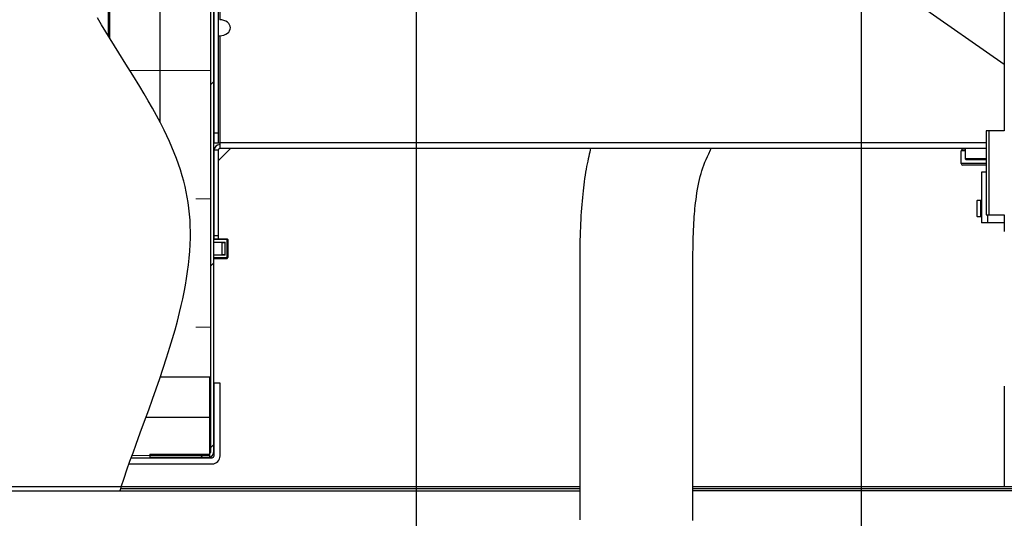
# Model space of a CAD drawing. Header units: millimetres. Extents: x 0 to 39025, y 0 to 11880.
# Tile 21 of 40: x 25787 to 26275, y 3747 to 3993. Entities that reach past the tile are written whole.
import ezdxf

# ---------------------------------------------------------------- set-up
doc = ezdxf.new("R2010")
doc.units = ezdxf.units.MM
doc.header["$PDSIZE"] = -1
doc.layers.add('DIMENZIJE', color=4, linetype='Continuous')
doc.styles.add('SLDTEXTSTYLE6', font='txt')
doc.dimstyles.new('SLDDIMSTYLE0', dxfattribs={"dimtxt": 3, "dimasz": 3.414889, "dimexe": 0, "dimexo": 0.0625, "dimgap": 0.75, "dimtad": 1, "dimdec": 0, "dimlfac": 20, "dimrnd": 1e-09, "dimzin": 12, "dimdsep": 46, "dimtxsty": 'SLDTEXTSTYLE6', "dimsah": 1, "dimcen": 0.09, "dimadec": 0, "dimazin": 3, "dimtfac": 1, "dimtdec": 0, "dimtofl": 0, "dimtmove": 0, "dimatfit": 3, "dimfxl": 1, "dimfrac": 2, "dimtolj": 1, "dimtzin": 12, "dimarcsym": 0})
doc.dimstyles.new('SLDDIMSTYLE1', dxfattribs={"dimtxt": 3, "dimasz": 3.414889, "dimexe": 0, "dimexo": 0.0625, "dimgap": 0.75, "dimtad": 1, "dimdec": 0, "dimlfac": 20, "dimrnd": 1e-09, "dimzin": 12, "dimdsep": 46, "dimtxsty": 'SLDTEXTSTYLE6', "dimsah": 1, "dimcen": 0.09, "dimadec": 0, "dimazin": 3, "dimtfac": 1, "dimtdec": 0, "dimtmove": 0, "dimatfit": 0, "dimfxl": 1, "dimfrac": 2, "dimtolj": 1, "dimtzin": 12, "dimarcsym": 0})
pattern_1 = [(45, (21175.475, 3206.1), (-44.9013, 44.9013), [])]
pattern_2 = [(3e-322, (21175.47, 3206.1), (-1e-321, 190.5), []), (3e-322, (21175.47, 3269.6), (-1e-321, 190.5), [63.5, -63.5]), (3e-322, (21175.47, 3333.1), (-1e-321, 190.5), [63.5, -63.5])]

# ---------------------------------------------------------------- blocks, each defined once
blk = doc.blocks.new('*D48')
at = {"layer": 'Defpoints', "color": 0, "transparency": 16777216}
for p in [(26226.02, 4210.98), (26324.02, 3750.2), (26605.11, 3750.2)]:
    blk.add_point(p, dxfattribs=at)
at = {"layer": 'DIMENZIJE', "color": 0, "lineweight": -2, "transparency": 16777216}
for p, q in [((26227.27, 4210.98), (26605.11, 4210.98)), ((26605.11, 4142.69), (26605.11, 3818.5)), ((26325.27, 3750.2), (26605.11, 3750.2))]:
    blk.add_line(p, q, dxfattribs=at)
at = {"layer": 'DIMENZIJE', "color": 0, "transparency": 16777216}
for points in [[(26593.72, 4142.69), (26616.49, 4142.69), (26605.11, 4210.98)], [(26593.72, 3818.5), (26616.49, 3818.5), (26605.11, 3750.2)]]:
    blk.add_solid(points, dxfattribs=at)
at = {"layer": 'DIMENZIJE', "color": 0, "transparency": 16777216, "insert": (26528.39, 3980.59), "char_height": 60, "attachment_point": 2, "rotation": 90, "style": 'SLDTEXTSTYLE6'}
blk.add_mtext('\\A1;461', dxfattribs=at)
blk = doc.blocks.new('*D49')
at = {"layer": 'Defpoints', "color": 0, "transparency": 16777216}
for p in [(25983.62, 4197.72), (26203.62, 4194.72), (25983.62, 3480.2)]:
    blk.add_point(p, dxfattribs=at)
at = {"layer": 'DIMENZIJE', "color": 0, "lineweight": -2, "transparency": 16777216}
for p, q in [((25983.62, 4196.47), (25983.62, 3480.2)), ((26203.62, 4193.47), (26203.62, 3480.2)), ((26135.32, 3480.2), (26051.91, 3480.2))]:
    blk.add_line(p, q, dxfattribs=at)
at = {"layer": 'DIMENZIJE', "color": 0, "transparency": 16777216}
for points in [[(26051.91, 3491.58), (26051.91, 3468.81), (25983.62, 3480.2)], [(26135.32, 3491.58), (26135.32, 3468.81), (26203.62, 3480.2)]]:
    blk.add_solid(points, dxfattribs=at)
at = {"layer": 'DIMENZIJE', "color": 0, "transparency": 16777216, "insert": (26093.62, 3556.91), "char_height": 60, "attachment_point": 2, "style": 'SLDTEXTSTYLE6'}
blk.add_mtext('\\A1;220', dxfattribs=at)
blk = doc.blocks.new('*D50')
at = {"layer": 'Defpoints', "color": 0, "transparency": 16777216}
for p in [(26203.62, 4194.72), (26334.02, 3762.2), (26334.02, 3480.2)]:
    blk.add_point(p, dxfattribs=at)
at = {"layer": 'DIMENZIJE', "color": 0, "lineweight": -2, "transparency": 16777216}
for p, q in [((26203.62, 4193.47), (26203.62, 3480.2)), ((26334.02, 3760.95), (26334.02, 3480.2)), ((26135.32, 3480.2), (26067.02, 3480.2)), ((26203.62, 3480.2), (26334.02, 3480.2)), ((26402.31, 3480.2), (26636.38, 3480.2))]:
    blk.add_line(p, q, dxfattribs=at)
at = {"layer": 'DIMENZIJE', "color": 0, "transparency": 16777216}
for points in [[(26135.32, 3491.58), (26135.32, 3468.81), (26203.62, 3480.2)], [(26402.31, 3491.58), (26402.31, 3468.81), (26334.02, 3480.2)]]:
    blk.add_solid(points, dxfattribs=at)
at = {"layer": 'DIMENZIJE', "color": 0, "transparency": 16777216, "insert": (26553.5, 3556.91), "char_height": 60, "attachment_point": 2, "style": 'SLDTEXTSTYLE6'}
blk.add_mtext('\\A1;130', dxfattribs=at)

msp = doc.modelspace()

# ---------------------------------------------------------------- hatches: boundary and pattern name
at = {"linetype": 'Continuous', "lineweight": 18}
h = msp.add_hatch(dxfattribs=at)
h.set_pattern_fill('ANSI31', scale=20, style=0)
h.set_pattern_definition(pattern_1)
edge = h.paths.add_edge_path(flags=0)
edge.add_spline(control_points=[(26332.33, 4393.41), (26316.97, 4407.97), (26299.38, 4420.85), (26280.01, 4428.46)], knot_values=[0, 0, 0, 0, 0.065224, 0.065224, 0.065224, 0.065224], weights=[1, 1, 1, 1], degree=3, periodic=0)
edge.add_spline(control_points=[(26280.01, 4428.46), (26281.09, 4428.03), (26282.17, 4427.59), (26283.24, 4427.13)], knot_values=[0.091869, 0.091869, 0.091869, 0.091869, 0.093329, 0.093329, 0.093329, 0.093329], weights=[1, 1, 1, 1], degree=3, periodic=0)
edge.add_spline(control_points=[(26283.24, 4427.13), (26301.47, 4419.33), (26318.04, 4407.01), (26332.63, 4393.12)], knot_values=[0, 0, 0, 0, 0.062077, 0.062077, 0.062077, 0.062077], weights=[1, 1, 1, 1], degree=3, periodic=0)
edge.add_spline(control_points=[(26332.63, 4393.12), (26332.86, 4392.91), (26333.08, 4392.7), (26333.28, 4392.51), (26333.44, 4392.35), (26333.59, 4392.21), (26333.71, 4392.09), (26333.79, 4392.01), (26333.86, 4391.95), (26333.91, 4391.9), (26333.96, 4391.85), (26334, 4391.82), (26334.01, 4391.8), (26334.02, 4391.79), (26334.01, 4391.8), (26333.98, 4391.83), (26333.95, 4391.86), (26333.89, 4391.92), (26333.82, 4391.99), (26333.73, 4392.08), (26333.61, 4392.19), (26333.48, 4392.31), (26333.31, 4392.48), (26333.11, 4392.67), (26332.9, 4392.87), (26332.62, 4393.14), (26332.32, 4393.42), (26332.02, 4393.71)], knot_values=[0, 0, 0, 0, 0.000952, 0.000952, 0.000952, 0.001733, 0.001733, 0.001733, 0.002241, 0.002241, 0.002241, 0.002728, 0.002728, 0.002728, 0.003274, 0.003274, 0.003274, 0.003815, 0.003815, 0.003815, 0.00449, 0.00449, 0.00449, 0.005402, 0.005402, 0.005402, 0.006646, 0.006646, 0.006646, 0.006646], weights=[1, 1, 1, 1, 1, 1, 1, 1, 1, 1, 1, 1, 1, 1, 1, 1, 1, 1, 1, 1, 1, 1, 1, 1, 1, 1, 1, 1], degree=3, periodic=0)
edge.add_spline(control_points=[(26332.02, 4393.71), (26307.31, 4417.05), (26220.52, 4468), (26097.9, 4348.54), (25935.5, 4434.77), (25841.99, 4228.76), (25764.77, 4046.75), (25900, 3906.53), (25852.3, 3806.62), (25837.64, 3762.2)], knot_values=[0.883441, 0.883441, 0.883441, 0.883441, 0.921281, 1, 1.037283, 1.1068, 1.209727, 1.259596, 1.311444, 1.311444, 1.311444, 1.311444], weights=[1, 1, 1, 1, 1, 1, 1, 1, 1, 1], degree=3, periodic=0)
edge.add_spline(control_points=[(25837.64, 3762.2), (25837.59, 3762.02), (25837.53, 3761.84), (25837.47, 3761.67), (25837.4, 3761.46), (25837.33, 3761.25), (25837.27, 3761.07), (25837.21, 3760.89), (25837.16, 3760.74), (25837.12, 3760.61), (25837.08, 3760.48), (25837.05, 3760.38), (25837.02, 3760.31), (25837, 3760.24), (25836.99, 3760.2), (25836.99, 3760.2)], knot_values=[0, 0, 0, 0, 0.000566, 0.000566, 0.000566, 0.00126, 0.00126, 0.00126, 0.001923, 0.001923, 0.001923, 0.002572, 0.002572, 0.002572, 0.003223, 0.003223, 0.003223, 0.003223], weights=[1, 1, 1, 1, 1, 1, 1, 1, 1, 1, 1, 1, 1, 1, 1, 1], degree=3, periodic=0)
edge.add_spline(control_points=[(25836.99, 3760.2), (25837.1, 3760.54), (25837.21, 3760.87), (25837.32, 3761.2)], knot_values=[0.687776, 0.687776, 0.687776, 0.687776, 0.688166, 0.688166, 0.688166, 0.688166], weights=[1, 1, 1, 1], degree=3, periodic=0)
edge.add_spline(control_points=[(25837.32, 3761.2), (25837.32, 3761.2), (25837.32, 3761.22), (25837.33, 3761.26), (25837.34, 3761.29), (25837.36, 3761.34), (25837.38, 3761.4), (25837.4, 3761.47), (25837.43, 3761.55), (25837.46, 3761.64), (25837.49, 3761.73), (25837.52, 3761.83), (25837.56, 3761.94), (25837.58, 3762.02), (25837.61, 3762.11), (25837.64, 3762.2)], knot_values=[0, 0, 0, 0, 0.000323, 0.000323, 0.000323, 0.000646, 0.000646, 0.000646, 0.000976, 0.000976, 0.000976, 0.001322, 0.001322, 0.001322, 0.001604, 0.001604, 0.001604, 0.001604], weights=[1, 1, 1, 1, 1, 1, 1, 1, 1, 1, 1, 1, 1, 1, 1, 1], degree=3, periodic=0)
edge.add_spline(control_points=[(25837.64, 3762.2), (25852.3, 3806.62), (25900, 3906.53), (25764.77, 4046.75), (25841.99, 4228.76), (25935.5, 4434.77), (26097.9, 4348.54), (26220.52, 4468), (26307.31, 4417.05), (26332.02, 4393.71)], knot_values=[0.688556, 0.688556, 0.688556, 0.688556, 0.740404, 0.790273, 0.8932, 0.962717, 1, 1.078719, 1.116559, 1.116559, 1.116559, 1.116559], weights=[1, 1, 1, 1, 1, 1, 1, 1, 1, 1], degree=3, periodic=0)
edge.add_spline(control_points=[(26332.02, 4393.71), (26332.17, 4393.57), (26332.32, 4393.42), (26332.46, 4393.29), (26332.56, 4393.19), (26332.66, 4393.1), (26332.75, 4393.01), (26332.81, 4392.95), (26332.87, 4392.9), (26332.92, 4392.85), (26332.95, 4392.82), (26332.98, 4392.79), (26333, 4392.77), (26333.02, 4392.76), (26333.02, 4392.75), (26333.01, 4392.76), (26333.01, 4392.77), (26332.99, 4392.78), (26332.96, 4392.81), (26332.94, 4392.83), (26332.9, 4392.87), (26332.86, 4392.9), (26332.8, 4392.96), (26332.72, 4393.04), (26332.64, 4393.11), (26332.54, 4393.21), (26332.44, 4393.31), (26332.33, 4393.41)], knot_values=[0, 0, 0, 0, 0.000617, 0.000617, 0.000617, 0.001068, 0.001068, 0.001068, 0.001404, 0.001404, 0.001404, 0.001674, 0.001674, 0.001674, 0.001946, 0.001946, 0.001946, 0.00219, 0.00219, 0.00219, 0.002444, 0.002444, 0.002444, 0.002832, 0.002832, 0.002832, 0.0033, 0.0033, 0.0033, 0.0033], weights=[1, 1, 1, 1, 1, 1, 1, 1, 1, 1, 1, 1, 1, 1, 1, 1, 1, 1, 1, 1, 1, 1, 1, 1, 1, 1, 1, 1], degree=3, periodic=0)
h = msp.add_hatch(dxfattribs=at)
h.set_pattern_fill('ANSI31', scale=20, style=0)
h.set_pattern_definition(pattern_1)
edge = h.paths.add_edge_path(flags=0)
edge.add_spline(control_points=[(25883.27, 4317.02), (25882.76, 4316.03), (25882.26, 4315.04), (25881.77, 4314.04)], knot_values=[0.088166, 0.088166, 0.088166, 0.088166, 0.089295, 0.089295, 0.089295, 0.089295], weights=[1, 1, 1, 1], degree=3, periodic=0)
edge.add_line((25881.77, 4314.04), (25881.77, 3779.1))
edge.add_arc((25880.97, 3779.1), 0.8, 270, 360, ccw=False)
edge.add_line((25880.97, 3778.3), (25851.77, 3778.3))
edge.add_line((25851.77, 3778.3), (25851.77, 3776.8))
edge.add_line((25851.77, 3776.8), (25880.97, 3776.8))
edge.add_arc((25880.97, 3779.1), 2.3, 270, 360)
edge.add_line((25883.27, 3779.1), (25883.27, 4317.02))
h = msp.add_hatch(dxfattribs=at)
h.set_pattern_fill('INSUL', scale=20, style=0)
h.set_pattern_definition(pattern_2)
edge = h.paths.add_edge_path(flags=0)
edge.add_line((25856.77, 4259.66), (25856.77, 3942.72))
edge.add_spline(control_points=[(25856.77, 3942.72), (25863.72, 3929.33), (25878.78, 3890.87), (25866.76, 3845.29), (25856.93, 3816.5)], knot_values=[0.241764, 0.241764, 0.241764, 0.241764, 0.259596, 0.291145, 0.291145, 0.291145, 0.291145], weights=[1, 1, 1, 1, 1], degree=3, periodic=0)
edge.add_line((25856.93, 3816.5), (25881.77, 3816.5))
edge.add_line((25881.77, 3816.5), (25881.77, 4314.04))
edge.add_spline(control_points=[(25881.77, 4314.04), (25874.04, 4298.53), (25865.77, 4279.99), (25857.72, 4261.82), (25856.77, 4259.66)], knot_values=[0.089295, 0.089295, 0.089295, 0.089295, 0.1068, 0.109172, 0.109172, 0.109172, 0.109172], weights=[1, 1, 1, 1, 1], degree=3, periodic=0)
h = msp.add_hatch(dxfattribs=at)
h.set_pattern_fill('INSUL', scale=20, style=0)
h.set_pattern_definition(pattern_2)
edge = h.paths.add_edge_path(flags=0)
edge.add_line((25831.77, 4200.72), (25831.77, 3984.39))
edge.add_spline(control_points=[(25831.77, 3984.39), (25840.2, 3970.71), (25849.35, 3957), (25856.77, 3942.72)], knot_values=[0.222746, 0.222746, 0.222746, 0.222746, 0.241764, 0.241764, 0.241764, 0.241764], weights=[1, 1, 1, 1], degree=3, periodic=0)
edge.add_line((25856.77, 3942.72), (25856.77, 4259.66))
edge.add_spline(control_points=[(25856.77, 4259.66), (25847.88, 4239.55), (25839.34, 4219.91), (25831.77, 4200.72)], knot_values=[0.109172, 0.109172, 0.109172, 0.109172, 0.131219, 0.131219, 0.131219, 0.131219], weights=[1, 1, 1, 1], degree=3, periodic=0)
h = msp.add_hatch(dxfattribs=at)
h.set_pattern_fill('INSUL', scale=20, style=0)
h.set_pattern_definition(pattern_2)
edge = h.paths.add_edge_path(flags=0)
edge.add_line((25831.27, 3985.2), (25831.27, 4199.45))
edge.add_spline(control_points=[(25831.27, 4199.45), (25804.63, 4131.61), (25788.04, 4059.36), (25825.68, 3994.28), (25831.27, 3985.2)], knot_values=[0.131706, 0.131706, 0.131706, 0.131706, 0.209727, 0.222369, 0.222369, 0.222369, 0.222369], weights=[1, 1, 1, 1, 1], degree=3, periodic=0)
h = msp.add_hatch(dxfattribs=at)
h.set_pattern_fill('INSUL', scale=20, style=0)
h.set_pattern_definition(pattern_2)
edge = h.paths.add_edge_path(flags=0)
edge.add_line((25881.47, 3796.5), (25849.83, 3796.5))
edge.add_spline(control_points=[(25849.83, 3796.5), (25847.37, 3789.76), (25844.92, 3783.08), (25842.57, 3776.5)], knot_values=[0.298485, 0.298485, 0.298485, 0.298485, 0.305958, 0.305958, 0.305958, 0.305958], weights=[1, 1, 1, 1], degree=3, periodic=0)
edge.add_line((25842.57, 3776.5), (25881.47, 3776.5))
edge.add_line((25881.47, 3776.5), (25881.47, 3796.5))

# ---------------------------------------------------------------- linework, layer by layer
at = {"color": 7, "linetype": 'Continuous', "lineweight": 25}
for p, q in [((25883.27, 4317.02), (25883.27, 3779.1)), ((25881.77, 4314.02), (25881.77, 3779.1)), ((25856.77, 4259.66), (25856.77, 3942.72)), ((25831.27, 3985.2), (25831.27, 4199.45)), ((25831.77, 4200.72), (25831.77, 3984.39)), ((26274.51, 4143.03), (26274.51, 3938.23)), ((25883.57, 3932.3), (25883.57, 4019.49)), ((25885.57, 4019.54), (25885.57, 3932.3)), ((26232.46, 4000.6), (26274.51, 3971.29)), ((25886.37, 3985.31), (25886.37, 3929.5)), ((25883.57, 3937.3), (25885.57, 3937.3)), ((26274.51, 3938.23), (26265.52, 3938.23)), ((26265.52, 3938.23), (26265.52, 3896.7)), ((26266.9, 3938.23), (26266.9, 3896.7)), ((25883.27, 3932.3), (25886.37, 3932.3)), ((25883.68, 3929.5), (25883.27, 3929.5)), ((25885.57, 3928.7), (25883.57, 3928.7)), ((25883.57, 3884.83), (25883.57, 3928.7)), ((25885.57, 3923.38), (25891.69, 3929.5)), ((25885.57, 3928.7), (25885.57, 3884.83)), ((26265.52, 3929.5), (25886.37, 3929.5)), ((26253.22, 3922.13), (26253.22, 3928.38)), ((26255.12, 3929.21), (26254.04, 3929.21)), ((26254.17, 3929.21), (26254.17, 3929.5)), ((26255.12, 3929.5), (26255.12, 3924.41)), ((26265.52, 3921.31), (26254.04, 3921.31)), ((26255.12, 3924.41), (26255.5, 3924.03)), ((26265.52, 3924.41), (26255.12, 3924.41)), ((26255.5, 3924.03), (26265.52, 3924.03)), ((26260.85, 3921.31), (26260.89, 3921.31)), ((26260.85, 3921.31), (26260.85, 3921.31)), ((26263.27, 3917.8), (26263.27, 3892.8)), ((26265.52, 3917.8), (26263.27, 3917.8)), ((26261.12, 3903.79), (26260.88, 3903.55)), ((26260.88, 3903.55), (26260.88, 3896.15)), ((26262.88, 3903.79), (26261.12, 3903.79)), ((26261.12, 3895.92), (26261.12, 3903.79)), ((26262.88, 3895.92), (26262.88, 3903.79)), ((26263.27, 3903.17), (26262.88, 3903.17)), ((26260.88, 3896.15), (26261.12, 3895.92)), ((26261.12, 3895.92), (26262.88, 3895.92)), ((26262.88, 3896.54), (26263.27, 3896.54)), ((26274.51, 3892.8), (26263.27, 3892.8)), ((26265.52, 3896.7), (26274.51, 3896.7)), ((26274.51, 3896.7), (26274.51, 3888.41)), ((25883.27, 3884.83), (25889.87, 3884.83)), ((25889.88, 3884.45), (25883.27, 3884.45)), ((25883.27, 3883.18), (25888.98, 3883.18)), ((25883.57, 3886.5), (25885.57, 3886.5)), ((25888.98, 3882.86), (25887.33, 3882.86)), ((25887.33, 3882.86), (25887.33, 3877.15)), ((25888.98, 3876.83), (25888.98, 3883.18)), ((25889.87, 3884.83), (25889.99, 3884.83)), ((25889.88, 3884.45), (25890, 3884.45)), ((25890, 3875.56), (25890, 3884.45)), ((25890.37, 3884.45), (25890.37, 3875.56)), ((25888.98, 3876.83), (25883.27, 3876.83)), ((25883.27, 3875.56), (25889.88, 3875.56)), ((25883.27, 3875.18), (25889.87, 3875.18)), ((25887.33, 3877.15), (25888.98, 3877.15)), ((25889.87, 3875.18), (25889.99, 3875.18)), ((25889.88, 3875.56), (25890, 3875.56)), ((25856.93, 3816.5), (25881.77, 3816.5)), ((25881.47, 3776.5), (25881.47, 3816.5)), ((25883.57, 3777.5), (25883.57, 3813.5)), ((25886.57, 3813.5), (25883.57, 3813.5)), ((25886.57, 3777.5), (25886.57, 3813.5)), ((26274.51, 3811.99), (26274.51, 3762.2)), ((25881.47, 3796.5), (25849.83, 3796.5)), ((25842.57, 3776.5), (25882.57, 3776.5)), ((25851.77, 3778.3), (25851.77, 3776.8)), ((25851.77, 3778.3), (25880.97, 3778.3)), ((25851.77, 3776.8), (25880.97, 3776.8)), ((25881.47, 3779.1), (25881.77, 3779.1)), ((25841.51, 3773.5), (25882.57, 3773.5)), ((25837.64, 3762.2), (25374.02, 3762.2)), ((26064.45, 3761.2), (25837.32, 3761.2)), ((26282.47, 3761.2), (26120.45, 3761.2)), ((26283.24, 3762.2), (26274.51, 3762.2)), ((25376.02, 3760.2), (26064.45, 3760.2)), ((26282.47, 3760.2), (26120.45, 3760.2))]:
    msp.add_line(p, q, dxfattribs=at)
at = {"color": 8, "linetype": 'Continuous', "lineweight": 25}
for p, q in [((25886.37, 4019.56), (25886.37, 3993.3)), ((26265.52, 3932.3), (25886.37, 3932.3)), ((26255.12, 3928.38), (26253.22, 3928.38)), ((26265.52, 3922.13), (26253.22, 3922.13)), ((26266.27, 3896.7), (26266.27, 3892.8)), ((26064.45, 3762.2), (25837.64, 3762.2)), ((26274.51, 3762.2), (26120.45, 3762.2))]:
    msp.add_line(p, q, dxfattribs=at)
at = {"color": 7, "linetype": 'Continuous', "lineweight": 25, "flags": 128}
for points in [[(25837.64, 3762.2), (25839.04, 3766.36), (25840.48, 3770.55), (25841.96, 3774.77), (25843.47, 3779.02), (25845.02, 3783.3), (25847.07, 3788.94), (25849.14, 3794.62), (25851.21, 3800.32), (25853.05, 3805.44), (25854.87, 3810.58), (25856.66, 3815.72), (25858.4, 3820.88), (25860.09, 3826.03), (25861.71, 3831.19), (25863.01, 3835.52), (25864.25, 3839.84), (25865.42, 3844.15), (25866.51, 3848.45), (25867.32, 3851.83), (25868.07, 3855.19), (25868.76, 3858.54), (25869.39, 3861.88), (25869.97, 3865.28), (25870.48, 3868.66), (25870.91, 3872.02), (25871.27, 3875.37), (25871.55, 3878.7), (25871.75, 3882.01), (25871.85, 3885.3), (25871.87, 3888.27), (25871.82, 3891.23), (25871.68, 3894.16), (25871.46, 3897.07), (25871.15, 3899.96), (25870.76, 3902.83), (25870.31, 3905.51), (25869.79, 3908.17), (25869.19, 3910.81), (25868.53, 3913.44), (25867.8, 3916.04), (25866.91, 3918.93), (25865.95, 3921.8), (25864.92, 3924.65), (25863.82, 3927.48), (25862.66, 3930.29), (25861.44, 3933.08), (25860.16, 3935.86), (25858.84, 3938.62), (25856.99, 3942.28), (25855.07, 3945.91), (25853.09, 3949.52), (25851.04, 3953.11), (25848.95, 3956.68), (25846.81, 3960.24), (25843.4, 3965.79), (25839.95, 3971.32), (25836.49, 3976.82), (25834.3, 3980.31), (25832.13, 3983.8), (25829.99, 3987.29), (25827.89, 3990.78), (25825.83, 3994.26)], [(26069.85, 3929.5), (26069.68, 3928.84), (26069.41, 3927.73), (26069.17, 3926.72), (26068.92, 3925.65), (26068.66, 3924.5), (26068.4, 3923.28), (26068.14, 3921.98), (26067.88, 3920.61), (26067.63, 3919.25), (26067.38, 3917.82), (26067.14, 3916.31), (26066.9, 3914.73), (26066.66, 3913.08), (26066.47, 3911.63), (26066.28, 3910.13), (26066.1, 3908.57), (26065.92, 3906.95), (26065.75, 3905.26), (26065.59, 3903.51), (26065.44, 3901.79), (26065.3, 3900.01), (26065.17, 3898.17), (26065.05, 3896.25), (26064.94, 3894.27), (26064.85, 3892.4), (26064.77, 3890.46), (26064.69, 3888.46), (26064.63, 3886.39), (26064.57, 3884.25), (26064.53, 3882.07), (26064.49, 3879.81), (26064.47, 3877.47), (26064.46, 3875.05), (26064.46, 3874.26), (26064.45, 3873.47), (26064.45, 3872.96), (26064.45, 3872.44), (26064.45, 3871.92), (26064.45, 3871.4), (26064.45, 3870.87), (26064.45, 3867.94), (26064.45, 3865.25), (26064.45, 3862.5), (26064.45, 3859.23), (26064.45, 3855.88), (26064.45, 3852.44), (26064.45, 3848.92), (26064.45, 3845.31), (26064.45, 3841.62), (26064.45, 3837.84), (26064.45, 3834.25), (26064.45, 3830.58), (26064.45, 3826.84), (26064.45, 3823.03), (26064.45, 3819.14), (26064.45, 3815.18), (26064.45, 3811.38), (26064.45, 3807.52), (26064.45, 3803.58), (26064.45, 3799.59), (26064.45, 3795.53), (26064.45, 3790.91), (26064.45, 3786.22), (26064.45, 3781.45), (26064.45, 3776.6), (26064.45, 3771.66), (26064.45, 3766.64), (26064.45, 3761.55), (26064.45, 3756.37), (26064.45, 3751.11), (26064.45, 3745.76)], [(26120.45, 3745.44), (26120.45, 3750.53), (26120.45, 3755.55), (26120.45, 3760.5), (26120.45, 3765.37), (26120.45, 3770.18), (26120.45, 3774.92), (26120.45, 3779.59), (26120.45, 3784.19), (26120.45, 3788.72), (26120.45, 3793.18), (26120.45, 3798), (26120.45, 3802.74), (26120.45, 3807.4), (26120.45, 3811.97), (26120.45, 3816.46), (26120.45, 3820.45), (26120.45, 3824.38), (26120.45, 3828.24), (26120.45, 3832.03), (26120.45, 3835.75), (26120.45, 3839.33), (26120.45, 3842.85), (26120.45, 3846.3), (26120.45, 3849.68), (26120.45, 3853.07), (26120.45, 3856.38), (26120.45, 3859.63), (26120.45, 3862.8), (26120.45, 3865.91), (26120.45, 3868.94), (26120.45, 3871.91), (26120.45, 3872.31), (26120.45, 3872.71), (26120.45, 3873.11), (26120.45, 3873.51), (26120.45, 3874.07), (26120.46, 3876.21), (26120.47, 3878.04), (26120.5, 3879.81), (26120.53, 3881.84), (26120.57, 3883.78), (26120.63, 3885.63), (26120.69, 3887.53), (26120.77, 3889.34), (26120.85, 3891.06), (26120.94, 3892.71), (26121.04, 3894.28), (26121.14, 3895.77), (26121.25, 3897.19), (26121.36, 3898.55), (26121.48, 3899.85), (26121.61, 3901.12), (26121.79, 3902.75), (26121.99, 3904.32), (26122.19, 3905.84), (26122.46, 3907.66), (26122.76, 3909.4), (26123.07, 3911.07), (26123.4, 3912.67), (26123.75, 3914.22), (26124.12, 3915.71), (26124.51, 3917.14), (26124.93, 3918.54), (26125.39, 3919.97), (26125.89, 3921.38), (26126.41, 3922.76), (26126.98, 3924.15), (26127.59, 3925.55), (26128.25, 3926.98), (26129.16, 3928.82), (26129.52, 3929.5)], [(25890, 3884.45), (25890.14, 3884.45), (25890.26, 3884.45), (25890.34, 3884.45), (25890.37, 3884.45)], [(25890, 3875.56), (25890.14, 3875.56), (25890.26, 3875.56), (25890.34, 3875.56), (25890.37, 3875.56)]]:
    msp.add_lwpolyline(points, dxfattribs=at)
at = {"color": 7, "linetype": 'Continuous', "lineweight": 25}
for centre, radius, start, end in [((25885.97, 3991.73), 6.44, 266.4364, 273.5636), ((25886.37, 3928.7), 2.8, 90, 180), ((25886.37, 3928.7), 0.8, 90, 180), ((26254.04, 3928.38), 0.825, 90, 180), ((26254.04, 3922.13), 0.825, 180, 270), ((25886.67, 3884.55), 3.33, 358.2167, 4.7824), ((25889.99, 3884.45), 0.381, 360, 90), ((25886.03, 3875.47), 3.97, 355.7469, 1.254), ((25889.99, 3875.56), 0.381, 270, 360), ((25880.97, 3779.1), 2.3, 270, 0), ((25880.97, 3779.1), 0.8, 270, 0), ((25882.57, 3777.5), 1, 270, 0), ((25882.57, 3777.5), 4, 270, 0), ((26254.83, 3624.51), 439.32, 161.7345, 162.0089)]:
    msp.add_arc(centre, radius, start, end, dxfattribs=at)
msp.add_ellipse((25886.03, 3989.3), major_axis=(5.66, 0), ratio=0.707107, start_param=4.771001, end_param=7.795369, dxfattribs=at)

# ---------------------------------------------------------------- dimensions: what is measured, and where the dimension line sits
at = {"layer": 'DIMENZIJE'}
dim = msp.add_linear_dim(base=(26605.11, 3750.2), p1=(26226.02, 4210.98), p2=(26324.02, 3750.2), angle=90, dimstyle='SLDDIMSTYLE0', override={"dimscale": 20, "dimlfac": 1}, dxfattribs=at)
dim.commit()
dim.dimension.update_dxf_attribs({"geometry": '*D48', "text_midpoint": (26605.11, 3980.59), "dimtype": 160})
for base, p2, dimstyle, picture, middle in [((25983.62, 3480.2), (25983.62, 4197.72), 'SLDDIMSTYLE0', '*D49', (26093.62, 3480.2)), ((26334.02, 3480.2), (26334.02, 3762.2), 'SLDDIMSTYLE1', '*D50', (26553.5, 3480.2))]:
    dim = msp.add_linear_dim(base=base, p1=(26203.62, 4194.72), p2=p2, dimstyle=dimstyle, override={"dimscale": 20, "dimlfac": 1}, dxfattribs=at)
    dim.commit()
    dim.dimension.update_dxf_attribs({"geometry": picture, "text_midpoint": middle, "dimtype": 160})

doc.saveas('drawing.dxf')
